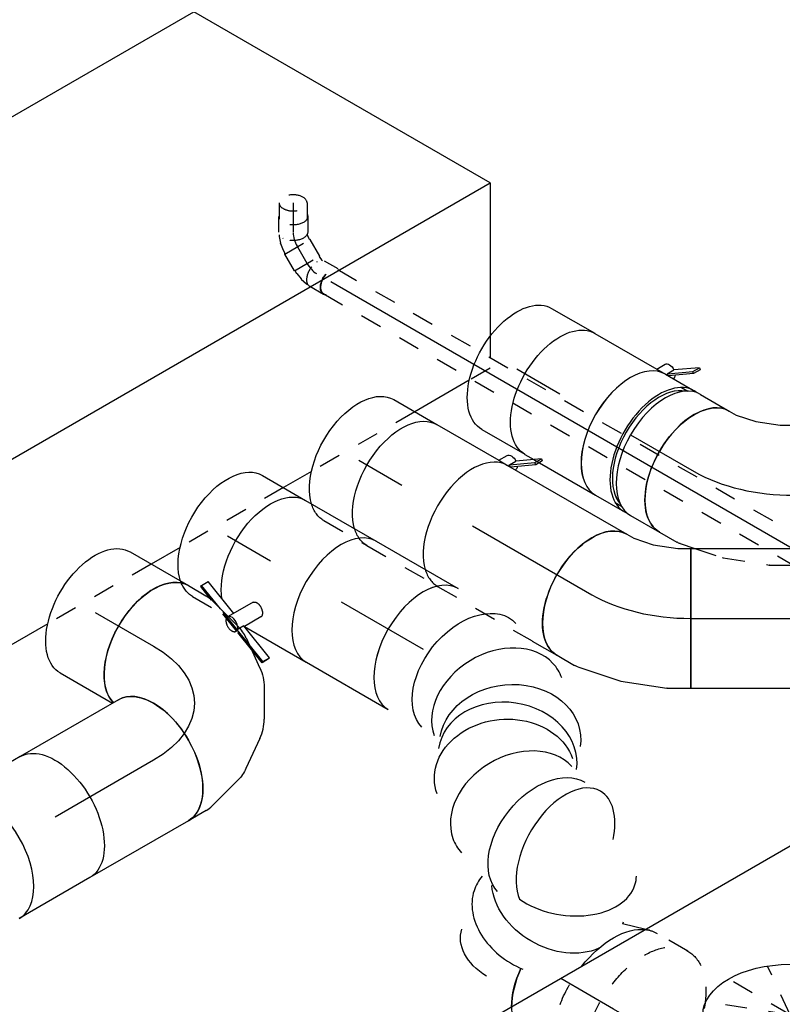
# Model space of a CAD drawing. Extents: x -257677 to 221252, y -185516 to 120782.
# Tile 144 of 171: x -50065 to -49191, y -12361 to -11234. Entities that reach past the tile are written whole.
import ezdxf
from ezdxf.enums import TextEntityAlignment as Align
from ezdxf.lldxf.tags import DXFTag

# ---------------------------------------------------------------- set-up
doc = ezdxf.new("R2010")
doc.units = 0
doc.header["$LTSCALE"] = 50
doc.linetypes.add('STREEPJES', pattern=[0.1, 0.05, -0.05])
doc.layers.get('0').update_dxf_attribs({"linetype": 'CONTINUOUS'})
for name, color, linetype in [('WL524---_D', 153, 'CONTINUOUS'), ('WL524---_HARTLIJN', 8, 'CONTINUOUS'), ('WL570---_TOEVOER', 3, 'CONTINUOUS'), ('WL570---_TOEVOER_HL', 8, 'CONTINUOUS'), ('WL570---_TOEVOER_RST', 2, 'CONTINUOUS'), ('WL570---_TOEVOER_RST_HL', 1, 'CONTINUOUS'), ('WL5911--_D', 2, 'CONTINUOUS'), ('WM570---_TOEVOER_PR', 1, 'CONTINUOUS'), ('WM570---_TOEVOER_RST_PR', 1, 'CONTINUOUS')]:
    doc.layers.add(name, color=color, linetype=linetype)
doc.styles.add('BURO-018', font='ARIAL.TTF', dxfattribs={"height": 63})
doc.styles.add('BURO-025', font='ARIAL.TTF', dxfattribs={"height": 125})
tags = doc.linetypes.add('CENTER2', pattern=[28.575, 19.05, -3.175, 3.175, -3.175]).pattern_tags.tags
tags[10:11] = [DXFTag(74, 4), DXFTag(75, 0), DXFTag(340, '0'), DXFTag(46, 1.0), DXFTag(50, 0.0), DXFTag(44, 0.0), DXFTag(45, 0.0)]
tags[8:9] = [DXFTag(74, 4), DXFTag(75, 0), DXFTag(340, '0'), DXFTag(46, 1.0), DXFTag(50, 0.0), DXFTag(44, 0.0), DXFTag(45, 0.0)]
tags[6:7] = [DXFTag(74, 4), DXFTag(75, 0), DXFTag(340, '0'), DXFTag(46, 1.0), DXFTag(50, 0.0), DXFTag(44, 0.0), DXFTag(45, 0.0)]
tags[4:5] = [DXFTag(74, 4), DXFTag(75, 0), DXFTag(340, '0'), DXFTag(46, 1.0), DXFTag(50, 0.0), DXFTag(44, 0.0), DXFTag(45, 0.0)]

# ---------------------------------------------------------------- blocks, each defined once
blk = doc.blocks.new('*U1390')
at = {"color": 8, "linetype": 'STREEPJES', "ltscale": 10}
for p, q in [((0, 16, 1154.8), (959, 16, 1154.8)), ((0, -16, 1154.8), (903.5, -16, 1154.8))]:
    blk.add_line(p, q, dxfattribs=at)
at = {"color": 0, "ltscale": 10}
for p, q in [((959, 16, 1154.8), (1538.2, 16, 1154.8)), ((903.5, -16, 1154.8), (1553.7, -16, 1154.8))]:
    blk.add_line(p, q, dxfattribs=at)
at = {"color": 8, "linetype": 'STREEPJES', "ltscale": 10, "extrusion": (3.51927e-17, -1.07879e-16, -1)}
blk.add_ellipse((0, 0, 1154.8), major_axis=(0, -16), ratio=0.57735, start_param=0, end_param=3.141593, dxfattribs=at)
at = {"layer": 'WL524---_HARTLIJN', "linetype": 'CENTER2'}
blk.add_line((0, 0, 1154.8), (1566.3, 0, 1154.8), dxfattribs=at)
at = {"layer": 'WL524---_D', "color": 1, "style": 'BURO-018'}
blk.add_attdef('POSNR', text='', height=90, dxfattribs=at).set_placement((0, 0), align=Align.MIDDLE)
blk = doc.blocks.new('*U1524')
at = {"color": 0, "ltscale": 10}
for p, q in [((4.5, 95, 245.7), (17.4, 102.4, 245.7)), ((17.4, 102.4, 245.7), (97.4, -36.1, 245.7)), ((-21.9, 84.7, 245.7), (4.5, 95, 245.7)), ((-54.1, 80, 245.7), (-45, 80, 245.7)), ((-45, 80, 245.7), (-21.9, 84.7, 245.7)), ((73.9, -49.7, 245.7), (97.4, -36.1, 245.7)), ((24, -69.1, 245.7), (73.8, -49.8, 245.7)), ((73.9, -49.7, 245.7), (73.8, -49.8, 245.7)), ((-26.8, -79.6, 245.7), (22.8, -69.4, 245.7)), ((22.8, -69.4, 245.7), (24, -69.1, 245.7)), ((-54.1, -80, 245.7), (-30.8, -80, 245.7))]:
    blk.add_line(p, q, dxfattribs=at)
at = {"color": 0, "ltscale": 10, "extrusion": (1.38778e-17, -1.20185e-16, -1)}
for centre, major_axis, ratio, start_param, end_param in [((-54.1, 0, 245.7), (0, -80), 0.57735, 0, 3.141593), ((-36.9, 0, 245.7), (8.1, -79.9), 0.497511, 6.232846, 6.333525)]:
    blk.add_ellipse(centre, major_axis=major_axis, ratio=ratio, start_param=start_param, end_param=end_param, dxfattribs=at)
at = {"layer": 'WL570---_TOEVOER_HL', "linetype": 'CENTER2'}
blk.add_ellipse((11.2, 113.2, 245.7), major_axis=(138.6, 80), ratio=0.57735, start_param=3.926991, end_param=4.712389, dxfattribs=at)
at = {"layer": 'WM570---_TOEVOER_PR', "color": 1, "style": 'BURO-018'}
blk.add_attdef('POSNR', text='', height=90, dxfattribs=at).set_placement((0, 0), align=Align.MIDDLE)
blk = doc.blocks.new('*U1525')
at = {"color": 0, "ltscale": 10}
for p, q in [((0, 80, 245.7), (725.7, 80, 245.7)), ((0, -80, 245.7), (0, 80, 245.7)), ((725.7, 80, 245.7), (725.7, -80, 245.7)), ((0, -80, 245.7), (725.7, -80, 245.7))]:
    blk.add_line(p, q, dxfattribs=at)
at = {"layer": 'WL570---_TOEVOER_HL', "linetype": 'CENTER2'}
blk.add_line((0, 0, 245.7), (725.7, 0, 245.7), dxfattribs=at)
at = {"layer": 'WM570---_TOEVOER_PR', "color": 1, "style": 'BURO-018'}
blk.add_attdef('POSNR', text='', height=90, dxfattribs=at).set_placement((0, 0), align=Align.MIDDLE)
blk = doc.blocks.new('*U1526')
at = {"color": 0, "ltscale": 10}
for p, q in [((0, 80, 395.6), (157.8, 80, 395.6)), ((125.2, -80, 395.6), (157.8, -80, 395.6))]:
    blk.add_line(p, q, dxfattribs=at)
at = {"color": 8, "linetype": 'STREEPJES', "ltscale": 10}
blk.add_line((0, -80, 395.6), (125.2, -80, 395.6), dxfattribs=at)
at = {"color": 0, "ltscale": 10}
blk.add_ellipse((157.8, 0, 395.6), major_axis=(0, -80), ratio=0.57735, start_param=3.141593, end_param=6.283185, dxfattribs=at)
at = {"layer": 'WL570---_TOEVOER_HL', "linetype": 'CENTER2'}
blk.add_line((0, 0, 395.6), (157.8, 0, 395.6), dxfattribs=at)
at = {"layer": 'WM570---_TOEVOER_PR', "color": 1, "style": 'BURO-018'}
blk.add_attdef('POSNR', text='', height=90, dxfattribs=at).set_placement((0, 0), align=Align.MIDDLE)
blk = doc.blocks.new('*U1530')
at = {"color": 0, "ltscale": 10}
for p, q in [((-8.5, 145.3, 391.2), (-4, 153.1, 391.2)), ((-24.2, 127.6, 391.2), (-8.5, 145.3, 391.2)), ((-46.2, 109.9, 391.2), (-24.2, 127.6, 391.2)), ((-72, 95, 391.2), (-46.2, 109.9, 391.2)), ((-98.4, 84.7, 391.2), (-72, 95, 391.2)), ((-130.6, 80, 391.2), (-121.5, 80, 391.2)), ((-121.5, 80, 391.2), (-98.4, 84.7, 391.2)), ((123, 53, 391.2), (134.6, 73.1, 391.2)), ((108.8, 36.4, 391.2), (120.6, 49.7, 391.2)), ((-103.4, -79.6, 391.2), (-85.9, -76, 391.2)), ((-130.6, -80, 391.2), (-107.4, -80, 391.2))]:
    blk.add_line(p, q, dxfattribs=at)
at = {"color": 8, "linetype": 'STREEPJES', "ltscale": 10}
for p, q in [((87, 11.8, 391.2), (108.8, 36.4, 391.2)), ((86.1, 10.9, 391.2), (87, 11.8, 391.2)), ((44.5, -22.5, 391.2), (86.1, 10.9, 391.2)), ((44.5, -22.5, 391.2), (44.4, -22.6, 391.2)), ((-2.6, -49.7, 391.2), (44.4, -22.6, 391.2)), ((-52.5, -69.1, 391.2), (-2.8, -49.8, 391.2)), ((-2.6, -49.7, 391.2), (-2.8, -49.8, 391.2)), ((-85.9, -76, 391.2), (-53.8, -69.4, 391.2)), ((-53.8, -69.4, 391.2), (-52.5, -69.1, 391.2))]:
    blk.add_line(p, q, dxfattribs=at)
at = {"color": 0, "ltscale": 10, "extrusion": (1.38778e-17, -1.20185e-16, -1)}
for centre, major_axis, ratio, start_param, end_param in [((65.3, 113.1, 391.2), (-69.3, 40), 0.57735, 0, 3.141593), ((-130.6, 0, 391.2), (0, -80), 0.57735, 0, 3.141593), ((56.7, 98.2, 391.2), (65.1, -47), 0.497511, 6.232846, 6.333525), ((-113.4, 0, 391.2), (8.1, -79.9), 0.497511, 6.232846, 6.333525)]:
    blk.add_ellipse(centre, major_axis=major_axis, ratio=ratio, start_param=start_param, end_param=end_param, dxfattribs=at)
at = {"layer": 'WL570---_TOEVOER_HL', "linetype": 'CENTER2'}
blk.add_ellipse((-65.3, 113.1, 391.2), major_axis=(138.6, 80), ratio=0.57735, start_param=3.926991, end_param=5.497787, dxfattribs=at)
at = {"layer": 'WM570---_TOEVOER_PR', "color": 1, "style": 'BURO-018'}
blk.add_attdef('POSNR', text='', height=90, dxfattribs=at).set_placement((0, 0), align=Align.MIDDLE)
blk = doc.blocks.new('*U1531')
at = {"color": 0, "ltscale": 10}
for p, q in [((-42.2, 80, 513.4), (-4.1, 80, 513.4)), ((4.1, 80, 513.4), (42.2, 80, 513.4)), ((-42.2, -80, 513.4), (-4.1, -80, 513.4)), ((4.1, -80, 513.4), (42.2, -80, 513.4))]:
    blk.add_line(p, q, dxfattribs=at)
for centre, major_axis, start_param, end_param in [((-42.2, 0, 513.4), (0, -80), 3.141593, 6.283185), ((-4.1, 0, 513.4), (0, -80), 3.141593, 6.371689), ((4.1, 0, 513.4), (0, -80), 3.141593, 6.283185), ((42.2, 0, 513.4), (0, -80), 3.141593, 6.283185), ((-4.1, 0, 513.4), (0, -80), 3.053089, 3.138451), ((-4.1, 0, 513.4), (0, -76), 3.34014, 6.084638)]:
    blk.add_ellipse(centre, major_axis=major_axis, ratio=0.57735, start_param=start_param, end_param=end_param, dxfattribs=at)
at = {"layer": 'WL570---_TOEVOER_HL', "linetype": 'CENTER2'}
blk.add_line((-42.2, 0, 513.4), (42.2, 0, 513.4), dxfattribs=at)
at = {"layer": 'WM570---_TOEVOER_PR', "color": 1, "style": 'BURO-018'}
blk.add_attdef('POSNR', text='', height=90, dxfattribs=at).set_placement((0, 0), align=Align.MIDDLE)
blk = doc.blocks.new('*U1532')
at = {"color": 2, "ltscale": 10}
for p, q in [((76.8, 105.9, 576.3), (52.7, 89, 576.3)), ((72.4, 98.4, 576.3), (76.8, 105.9, 576.3)), ((78.8, 104.3, 576.3), (74.4, 96.7, 576.3)), ((76.8, 105.9, 576.3), (78.8, 104.3, 576.3)), ((48.9, 81.8, 576.3), (72.4, 98.4, 576.3)), ((74.4, 96.7, 576.3), (50.6, 80, 576.3)), ((74.4, 96.7, 576.3), (72.4, 98.4, 576.3)), ((-46.7, 80, 576.3), (35.2, 80, 576.3)), ((35.2, 80, 576.3), (40.7, 89.6, 576.3)), ((35.2, 80, 576.3), (46.7, 80, 576.3)), ((48.4, 81.5, 576.3), (52.7, 89, 576.3)), ((48.4, 81.5, 576.3), (48.9, 81.8, 576.3)), ((50.2, 80, 576.3), (48.4, 81.5, 576.3)), ((70.5, 76, 576.3), (78.6, 76, 576.3)), ((70.5, -76, 576.3), (78.6, -76, 576.3)), ((-46.7, -80, 576.3), (-34.8, -80, 576.3)), ((-27.6, -80, 576.3), (46.7, -80, 576.3))]:
    blk.add_line(p, q, dxfattribs=at)
at = {"color": 8, "linetype": 'STREEPJES', "ltscale": 10}
blk.add_line((-34.8, -80, 576.3), (-27.6, -80, 576.3), dxfattribs=at)
at = {"color": 2, "ltscale": 10, "extrusion": (9.61481e-17, 5.55112e-17, -1)}
for centre, major_axis, start_param, end_param in [((49, 84.9, 576.3), (-8.26, 4.77), 0, 1.692399), ((-46.7, 0, 576.3), (0, -80), 0, 3.141593), ((49, 84.9, 576.3), (-8.26, 4.77), 2.413666, 3.141593)]:
    blk.add_ellipse(centre, major_axis=major_axis, ratio=0.57735, start_param=start_param, end_param=end_param, dxfattribs=at)
at = {"color": 2, "ltscale": 10}
for centre, major_axis, start_param, end_param in [((46.7, 0, 576.3), (0, -80), 3.141593, 6.283185), ((84.9, 0, 576.3), (0, -76), 3.34014, 6.084638)]:
    blk.add_ellipse(centre, major_axis=major_axis, ratio=0.57735, start_param=start_param, end_param=end_param, dxfattribs=at)
at = {"layer": 'WL570---_TOEVOER', "color": 1, "style": 'BURO-018'}
blk.add_attdef('I', text='', height=90, dxfattribs=at).set_placement((0, 0), align=Align.MIDDLE)
at = {"layer": 'WM570---_TOEVOER_PR', "color": 1, "style": 'BURO-018'}
blk.add_attdef('POSNR', text='', height=90, dxfattribs=at).set_placement((0, 0), align=Align.MIDDLE)
blk = doc.blocks.new('*U1535')
at = {"color": 0, "ltscale": 10}
blk.add_line((354.7, -156.3, 196.2), (355.1, -158.2, 196.2), dxfattribs=at)
for centre, major_axis, ratio, start_param, end_param in [((0, 0, 196.2), (0, -80), 0.57735, 3.141593, 6.283185), ((107.1, -14.4, 196.2), (38.8, 70.7), 0.762474, 0.157137, 2.984456), ((107.1, -14.4, 196.2), (38.8, 70.7), 0.762474, 6.126049, 6.440322), ((146.7, -61, 196.2), (-74.6, -28.8), 0.813174, 3.150448, 6.283185), ((184.7, -105.7, 196.2), (-38.8, -70.7), 0.762474, 3.298729, 6.126049), ((257.2, -119.5, 196.2), (0, -80), 0.57735, 3.141593, 5.876408), ((257.2, -119.5, 196.2), (0, -80), 0.57735, 2.084152, 3.141593), ((268.5, -136.6, 196.2), (75.2, 28.8), 0.648907, 4.077663, 6.185574), ((268.5, -136.6, 196.2), (75.2, 28.8), 0.648907, 6.185574, 6.380797), ((184.7, -105.7, 196.2), (-38.8, -70.7), 0.762474, 6.126049, 6.440322), ((268.4, -200.2, 196.2), (-80.7, -0.8), 0.75839, 6.12615, 6.440221), ((268.4, -200.2, 196.2), (-80.7, -0.8), 0.75839, 0.157036, 1.733969), ((325.4, -248, 196.2), (0, -80), 0.57735, 4.87262, 5.494037)]:
    blk.add_ellipse(centre, major_axis=major_axis, ratio=ratio, start_param=start_param, end_param=end_param, dxfattribs=at)
at = {"color": 0, "ltscale": 10, "extrusion": (1.38778e-17, -1.20185e-16, -1)}
for centre, major_axis, ratio, start_param, end_param in [((60.3, 0, 196.2), (11.9, 79.6), 0.653907, 3.239156, 6.380748), ((139.3, -41.9, 196.2), (-66, -46.7), 0.806665, 0.201385, 3.342977), ((153.8, -79.4, 196.2), (66, 46.7), 0.806665, 2.940208, 6.081801), ((229.6, -119.5, 196.2), (-11.9, -79.6), 0.653907, 0.097563, 3.04403), ((275.1, -166.7, 196.2), (-80.7, -0.8), 0.75839, 3.65711, 5.812975), ((275.3, -231.6, 196.2), (-75.2, -28.8), 0.648907, 5.287758, 6.380797)]:
    blk.add_ellipse(centre, major_axis=major_axis, ratio=ratio, start_param=start_param, end_param=end_param, dxfattribs=at)
at = {"color": 8, "linetype": 'STREEPJES', "ltscale": 10}
blk.add_ellipse((325.4, -248, 196.2), major_axis=(0, -80), ratio=0.57735, start_param=5.494037, end_param=6.116426, dxfattribs=at)
at = {"layer": 'WM570---_TOEVOER_PR', "color": 1, "style": 'BURO-018'}
blk.add_attdef('POSNR', text='', height=90, dxfattribs=at).set_placement((0, 0), align=Align.MIDDLE)
blk = doc.blocks.new('*U1536')
at = {"color": 0, "ltscale": 10}
for p, q in [((0, 80, 272.8), (108.4, 80, 272.8)), ((0, -80, 272.8), (108.4, -80, 272.8))]:
    blk.add_line(p, q, dxfattribs=at)
blk.add_ellipse((108.4, 0, 272.8), major_axis=(0, -80), ratio=0.57735, start_param=3.141593, end_param=6.283185, dxfattribs=at)
at = {"layer": 'WL570---_TOEVOER_HL', "linetype": 'CENTER2'}
blk.add_line((0, 0, 272.8), (108.4, 0, 272.8), dxfattribs=at)
at = {"layer": 'WM570---_TOEVOER_PR', "color": 1, "style": 'BURO-018'}
blk.add_attdef('POSNR', text='', height=90, dxfattribs=at).set_placement((0, 0), align=Align.MIDDLE)
blk = doc.blocks.new('*U1537')
at = {"color": 8, "linetype": 'STREEPJES', "ltscale": 10}
for p, q in [((-40.4, 100, -75.1), (0, 100, -75.1)), ((9.6, 98.6, -75.1), (77.2, 78.9, -75.1)), ((-40.4, -100, -75.1), (0, -100, -75.1)), ((9.6, -98.6, -75.1), (13.5, -97.5, -75.1))]:
    blk.add_line(p, q, dxfattribs=at)
at = {"color": 0, "ltscale": 10}
blk.add_line((13.5, -97.5, -75.1), (39.9, -89.8, -75.1), dxfattribs=at)
at = {"color": 8, "linetype": 'STREEPJES', "ltscale": 10, "extrusion": (-1.38778e-17, -8.01234e-18, -1)}
for centre, major_axis, start_param, end_param in [((-40.4, 0, -75.1), (0, 100), 0, 6.280044), ((0, 0, -75.1), (0, 100), 0, 1.810949), ((0, 0, -75.1), (0, 100), 0, 1.810949), ((0, 0, -75.1), (0, 100), 0, 1.810949), ((69.6, 0, -75.1), (0, 80), 0.166759, 0.789148), ((69.6, 0, -75.1), (0, 80), 0.166759, 0.789148), ((0, 0, -75.1), (0, 100), 2.90144, 3.141593), ((0, 0, -75.1), (0, 100), 2.90144, 3.141593), ((0, 0, -75.1), (0, 100), 2.90144, 3.141593)]:
    blk.add_ellipse(centre, major_axis=major_axis, ratio=0.57735, start_param=start_param, end_param=end_param, dxfattribs=at)
at = {"color": 0, "ltscale": 10, "extrusion": (-1.38778e-17, -8.01234e-18, -1)}
for centre, major_axis, start_param, end_param in [((69.6, 0, -75.1), (0, 80), 0.789148, 1.410565), ((69.6, 0, -75.1), (0, 80), 0.789148, 1.410565), ((0, 0, -75.1), (0, 100), 1.810949, 2.90144), ((0, 0, -75.1), (0, 100), 1.810949, 2.90144), ((0, 0, -75.1), (0, 100), 1.810949, 2.90144)]:
    blk.add_ellipse(centre, major_axis=major_axis, ratio=0.57735, start_param=start_param, end_param=end_param, dxfattribs=at)
at = {"layer": 'WL570---_TOEVOER_RST_HL', "linetype": 'CENTER2'}
for p, q in [((-40.4, 0, -75.1), (0, 0, -75.1)), ((0, 0, -75.1), (69.6, 0, -75.1))]:
    blk.add_line(p, q, dxfattribs=at)
blk.add_circle((69.6, 0, -75.1), 0.075, dxfattribs=at)
at = {"layer": 'WM570---_TOEVOER_RST_PR', "color": 1, "style": 'BURO-018'}
blk.add_attdef('POSNR', text='', height=90, dxfattribs=at).set_placement((0, 0), align=Align.MIDDLE)
blk = doc.blocks.new('*U1538')
at = {"color": 0, "ltscale": 10}
for p, q in [((0, 80, 649.7), (57, 80, 649.7)), ((0, -80, 649.7), (57, -80, 649.7))]:
    blk.add_line(p, q, dxfattribs=at)
at = {"color": 0, "ltscale": 10, "extrusion": (3.51927e-17, -1.07879e-16, -1)}
blk.add_ellipse((0, 0, 649.7), major_axis=(0, -80), ratio=0.57735, start_param=0, end_param=3.141593, dxfattribs=at)
at = {"layer": 'WL570---_TOEVOER_HL', "linetype": 'CENTER2'}
blk.add_line((0, 0, 649.7), (57, 0, 649.7), dxfattribs=at)
at = {"layer": 'WM570---_TOEVOER_PR', "color": 1, "style": 'BURO-018'}
blk.add_attdef('POSNR', text='', height=90, dxfattribs=at).set_placement((0, 0), align=Align.MIDDLE)
blk = doc.blocks.new('*U1539')
at = {"color": 0, "ltscale": 10}
blk.add_line((0, 80, 502), (57, 80, 502), dxfattribs=at)
at = {"color": 8, "linetype": 'STREEPJES', "ltscale": 10}
blk.add_line((0, -80, 502), (57, -80, 502), dxfattribs=at)
at = {"color": 0, "ltscale": 10, "extrusion": (3.51927e-17, -1.07879e-16, -1)}
blk.add_ellipse((0, 0, 502), major_axis=(0, -80), ratio=0.57735, start_param=0.495696, end_param=3.141593, dxfattribs=at)
at = {"color": 8, "linetype": 'STREEPJES', "ltscale": 10, "extrusion": (3.51927e-17, -1.07879e-16, -1)}
blk.add_ellipse((0, 0, 502), major_axis=(0, -80), ratio=0.57735, start_param=0, end_param=0.495696, dxfattribs=at)
at = {"layer": 'WL570---_TOEVOER_HL', "linetype": 'CENTER2'}
blk.add_line((0, 0, 502), (57, 0, 502), dxfattribs=at)
at = {"layer": 'WM570---_TOEVOER_PR', "color": 1, "style": 'BURO-018'}
blk.add_attdef('POSNR', text='', height=90, dxfattribs=at).set_placement((0, 0), align=Align.MIDDLE)
blk = doc.blocks.new('*U1540')
at = {"color": 2, "ltscale": 10}
for p, q in [((76.8, 105.9, 428.6), (52.7, 89, 428.6)), ((72.4, 98.4, 428.6), (76.8, 105.9, 428.6)), ((78.8, 104.3, 428.6), (74.4, 96.7, 428.6)), ((76.8, 105.9, 428.6), (78.8, 104.3, 428.6)), ((48.4, 81.5, 428.6), (72.4, 98.4, 428.6)), ((74.4, 96.7, 428.6), (50.6, 80, 428.6)), ((74.4, 96.7, 428.6), (72.4, 98.4, 428.6)), ((-46.7, 80, 428.6), (35.2, 80, 428.6)), ((35.2, 80, 428.6), (40.7, 89.6, 428.6)), ((35.2, 80, 428.6), (46.7, 80, 428.6)), ((47.9, 81.1, 428.6), (48.4, 81.5, 428.6)), ((48.4, 81.5, 428.6), (52.7, 89, 428.6)), ((50.2, 80, 428.6), (48.4, 81.5, 428.6))]:
    blk.add_line(p, q, dxfattribs=at)
at = {"color": 8, "linetype": 'STREEPJES', "ltscale": 10}
blk.add_line((-46.7, -80, 428.6), (46.7, -80, 428.6), dxfattribs=at)
at = {"color": 2, "ltscale": 10, "extrusion": (9.61481e-17, 5.55112e-17, -1)}
for centre, major_axis, start_param, end_param in [((49, 84.9, 428.6), (-8.26, 4.77), 0, 1.692399), ((-46.7, 0, 428.6), (0, -80), 0.495696, 3.141593), ((49, 84.9, 428.6), (-8.26, 4.77), 2.413666, 3.141593)]:
    blk.add_ellipse(centre, major_axis=major_axis, ratio=0.57735, start_param=start_param, end_param=end_param, dxfattribs=at)
at = {"color": 2, "ltscale": 10}
blk.add_ellipse((46.7, 0, 428.6), major_axis=(0, -80), ratio=0.57735, start_param=3.141593, end_param=5.787489, dxfattribs=at)
at = {"color": 8, "linetype": 'STREEPJES', "ltscale": 10, "extrusion": (9.61481e-17, 5.55112e-17, -1)}
blk.add_ellipse((-46.7, 0, 428.6), major_axis=(0, -80), ratio=0.57735, start_param=0, end_param=0.495696, dxfattribs=at)
at = {"color": 8, "linetype": 'STREEPJES', "ltscale": 10}
blk.add_ellipse((46.7, 0, 428.6), major_axis=(0, -80), ratio=0.57735, start_param=5.787489, end_param=6.283185, dxfattribs=at)
at = {"layer": 'WL570---_TOEVOER', "color": 1, "style": 'BURO-018'}
blk.add_attdef('I', text='', height=90, dxfattribs=at).set_placement((0, 0), align=Align.MIDDLE)
at = {"layer": 'WM570---_TOEVOER_PR', "color": 1, "style": 'BURO-018'}
blk.add_attdef('POSNR', text='', height=90, dxfattribs=at).set_placement((0, 0), align=Align.MIDDLE)
blk = doc.blocks.new('*U1541')
at = {"color": 2, "ltscale": 10}
for p, q in [((-46.7, 80, 305.9), (46.7, 80, 305.9)), ((-101.1, -63.8, 305.9), (-96.7, -56.3, 305.9)), ((-53.2, -73.1, 305.9), (-96.7, -56.3, 305.9)), ((-40.5, -51.1, 305.9), (-56.9, -79.5, 305.9)), ((-101.2, -65.4, 305.9), (-101.1, -63.8, 305.9)), ((-82.8, -72.6, 305.9), (-101.2, -65.4, 305.9)), ((-68.8, -76.3, 305.9), (-101.1, -63.8, 305.9)), ((-24.3, -61.1, 305.9), (-35.2, -80, 305.9)), ((-36, -79.8, 305.9), (-38.7, -84.5, 305.9)), ((7.6, -96.7, 305.9), (-36, -79.8, 305.9)), ((-35.2, -80, 305.9), (46.7, -80, 305.9)), ((3.3, -104.3, 305.9), (-20.3, -95.1, 305.9)), ((3.1, -105.9, 305.9), (-15, -98.9, 305.9)), ((7.5, -98.4, 305.9), (3.1, -105.9, 305.9)), ((3.3, -104.3, 305.9), (7.6, -96.7, 305.9)), ((7.6, -96.7, 305.9), (7.5, -98.4, 305.9)), ((3.1, -105.9, 305.9), (3.3, -104.3, 305.9))]:
    blk.add_line(p, q, dxfattribs=at)
at = {"color": 8, "linetype": 'STREEPJES', "ltscale": 10}
for p, q in [((-40.5, -89, 305.9), (-82.8, -72.6, 305.9)), ((-41.2, -87, 305.9), (-68.8, -76.3, 305.9)), ((-56.9, -79.5, 305.9), (-57.3, -80.1, 305.9)), ((-56.8, -79.5, 305.9), (-57.3, -80.1, 305.9)), ((-40.3, -87.4, 305.9), (-41.2, -87, 305.9)), ((-40.4, -89, 305.9), (-40.7, -89.6, 305.9)), ((-40.3, -87.4, 305.9), (-40.5, -89, 305.9)), ((-15, -98.9, 305.9), (-40.5, -89, 305.9)), ((-38.7, -84.5, 305.9), (-40.3, -87.4, 305.9)), ((-20.3, -95.1, 305.9), (-40.3, -87.4, 305.9))]:
    blk.add_line(p, q, dxfattribs=at)
at = {"color": 2, "ltscale": 10, "extrusion": (1.23904e-16, 7.43708e-18, -1)}
blk.add_ellipse((-46.7, 0, 305.9), major_axis=(0, -80), ratio=0.57735, start_param=0.616085, end_param=3.141593, dxfattribs=at)
at = {"color": 2, "ltscale": 10}
for centre, major_axis, start_param, end_param in [((46.7, 0, 305.9), (0, -80), 3.141593, 6.283185), ((-49, -84.9, 305.9), (-8.26, 4.77), 4.134762, 6.159054)]:
    blk.add_ellipse(centre, major_axis=major_axis, ratio=0.57735, start_param=start_param, end_param=end_param, dxfattribs=at)
at = {"color": 8, "linetype": 'STREEPJES', "ltscale": 10}
for start_param, end_param in [(0, 3.141593), (3.141593, 4.134762)]:
    blk.add_ellipse((-49, -84.9, 305.9), major_axis=(-8.26, 4.77), ratio=0.57735, start_param=start_param, end_param=end_param, dxfattribs=at)
at = {"color": 2, "ltscale": 10}
blk.add_spline([(-40.5, -51.1, 305.9), (-40, -50.7, 305.9), (-39.5, -50.3, 305.9), (-39, -50, 305.9), (-38.3, -49.7, 305.9), (-37.6, -49.5, 305.9), (-36.9, -49.4, 305.9), (-36.1, -49.4, 305.9), (-35.3, -49.5, 305.9), (-34.5, -49.6, 305.9), (-33.6, -49.8, 305.9), (-32.8, -50.1, 305.9), (-31.9, -50.5, 305.9), (-31, -50.9, 305.9), (-30.2, -51.3, 305.9), (-29.4, -51.9, 305.9), (-28.6, -52.4, 305.9), (-27.9, -53, 305.9), (-27.2, -53.7, 305.9), (-26.5, -54.3, 305.9), (-25.9, -55, 305.9), (-25.4, -55.7, 305.9), (-25, -56.4, 305.9), (-24.6, -57.1, 305.9), (-24.3, -57.7, 305.9), (-24.1, -58.4, 305.9), (-23.9, -59, 305.9), (-23.9, -59.6, 305.9), (-23.9, -60.2, 305.9), (-24.1, -60.7, 305.9), (-24.3, -61.1, 305.9)], degree=3, dxfattribs=at)
at = {"layer": 'WL570---_TOEVOER', "color": 1, "style": 'BURO-018'}
blk.add_attdef('I', text='', height=90, dxfattribs=at).set_placement((0, 0), align=Align.MIDDLE)
at = {"layer": 'WM570---_TOEVOER_PR', "color": 1, "style": 'BURO-018'}
blk.add_attdef('POSNR', text='', height=90, dxfattribs=at).set_placement((0, 0), align=Align.MIDDLE)
blk = doc.blocks.new('*U1542')
at = {"color": 0, "ltscale": 10}
blk.add_line((0, 80, 379.2), (57, 80, 379.2), dxfattribs=at)
at = {"color": 8, "linetype": 'STREEPJES', "ltscale": 10}
blk.add_line((0, -80, 379.2), (40.1, -80, 379.2), dxfattribs=at)
at = {"color": 0, "ltscale": 10, "extrusion": (1.38778e-17, -1.20185e-16, -1)}
blk.add_ellipse((0, 0, 379.2), major_axis=(0, -80), ratio=0.57735, start_param=0.461727, end_param=3.141593, dxfattribs=at)
at = {"color": 8, "linetype": 'STREEPJES', "ltscale": 10, "extrusion": (1.38778e-17, -1.20185e-16, -1)}
blk.add_ellipse((0, 0, 379.2), major_axis=(0, -80), ratio=0.57735, start_param=0, end_param=0.461727, dxfattribs=at)
at = {"layer": 'WL570---_TOEVOER_HL', "linetype": 'CENTER2'}
blk.add_line((0, 0, 379.2), (57, 0, 379.2), dxfattribs=at)
at = {"layer": 'WM570---_TOEVOER_PR', "color": 1, "style": 'BURO-018'}
blk.add_attdef('POSNR', text='', height=90, dxfattribs=at).set_placement((0, 0), align=Align.MIDDLE)
blk = doc.blocks.new('*U1544')
at = {"color": 2, "ltscale": 10}
for p, q in [((-46.7, 80, -109.1), (46.7, 80, -109.1)), ((-46.7, -80, -109.1), (35.2, -80, -109.1)), ((-7.6, -96.7, -109.1), (35.2, -80.1, -109.1)), ((36, -81.5, -109.1), (-7.5, -98.4, -109.1)), ((40.4, -89, -109.1), (-3.1, -105.9, -109.1)), ((35.2, -80, -109.1), (40.7, -89.6, -109.1)), ((35.2, -80, -109.1), (46.7, -80, -109.1)), ((56.3, -80, -109.1), (57.7, -82.3, -109.1)), ((63.7, -80, -109.1), (57.7, -82.3, -109.1)), ((-7.5, -98.4, -109.1), (-7.6, -96.7, -109.1)), ((-3.1, -105.9, -109.1), (-7.5, -98.4, -109.1))]:
    blk.add_line(p, q, dxfattribs=at)
at = {"color": 2, "ltscale": 10, "extrusion": (-1.37781e-16, -1.65999e-17, -1)}
for centre, major_axis, start_param in [((-46.7, 0, -109.1), (0, -80), 0), ((49, -84.9, -109.1), (8.26, 4.77), 0.401996)]:
    blk.add_ellipse(centre, major_axis=major_axis, ratio=0.57735, start_param=start_param, end_param=3.141593, dxfattribs=at)
at = {"color": 2, "ltscale": 10}
blk.add_ellipse((46.7, 0, -109.1), major_axis=(0, -80), ratio=0.57735, start_param=3.141593, end_param=6.283185, dxfattribs=at)
at = {"layer": 'WL570---_TOEVOER', "color": 1, "style": 'BURO-018'}
blk.add_attdef('I', text='', height=90, dxfattribs=at).set_placement((0, 0), align=Align.MIDDLE)
at = {"layer": 'WM570---_TOEVOER_PR', "color": 1, "style": 'BURO-018'}
blk.add_attdef('POSNR', text='', height=90, dxfattribs=at).set_placement((0, 0), align=Align.MIDDLE)
blk = doc.blocks.new('*U1545')
at = {"color": 0, "ltscale": 10}
for p, q in [((0, 80, 16.1), (130.2, 80, 16.1)), ((0, -80, 16.1), (130.2, -80, 16.1))]:
    blk.add_line(p, q, dxfattribs=at)
at = {"color": 0, "ltscale": 10, "extrusion": (-1.03585e-16, -4.2938e-18, -1)}
blk.add_ellipse((0, 0, 16.1), major_axis=(0, -80), ratio=0.57735, start_param=0, end_param=3.141593, dxfattribs=at)
at = {"layer": 'WL570---_TOEVOER_HL', "linetype": 'CENTER2'}
blk.add_line((0, 0, 16.1), (130.2, 0, 16.1), dxfattribs=at)
at = {"layer": 'WM570---_TOEVOER_PR', "color": 1, "style": 'BURO-018'}
blk.add_attdef('POSNR', text='', height=90, dxfattribs=at).set_placement((0, 0), align=Align.MIDDLE)
blk = doc.blocks.new('*U1548')
at = {"color": 0, "ltscale": 10}
for p, q in [((0, 80, 255.4), (77.2, 80, 255.4)), ((0, -80, 255.4), (69.3, -80, 255.4))]:
    blk.add_line(p, q, dxfattribs=at)
at = {"color": 0, "ltscale": 10, "extrusion": (1.38778e-17, -1.20185e-16, -1)}
blk.add_ellipse((0, 0, 255.4), major_axis=(0, -80), ratio=0.57735, start_param=0, end_param=3.141593, dxfattribs=at)
at = {"color": 0, "ltscale": 10}
blk.add_ellipse((77.2, 0, 255.4), major_axis=(0, -80), ratio=0.57735, start_param=3.141593, end_param=6.123637, dxfattribs=at)
at = {"layer": 'WL570---_TOEVOER_HL', "linetype": 'CENTER2'}
blk.add_line((0, 0, 255.4), (77.2, 0, 255.4), dxfattribs=at)
at = {"layer": 'WM570---_TOEVOER_PR', "color": 1, "style": 'BURO-018'}
blk.add_attdef('POSNR', text='', height=90, dxfattribs=at).set_placement((0, 0), align=Align.MIDDLE)
blk = doc.blocks.new('*U1549')
at = {"color": 0, "ltscale": 10}
for p, q in [((-130.6, 80, 108.5), (-107.4, 80, 108.5)), ((-98.6, 78.8, 108.5), (-58.1, 68, 108.5)), ((-43.6, 61.2, 108.5), (-12.5, 39.3, 108.5)), ((2.8, 22.7, 108.5), (21, -8.9, 108.5)), ((27.8, -30.5, 108.5), (31.2, -68.4, 108.5)), ((29.8, -84.3, 108.5), (19, -124.8, 108.5)), ((15.6, -133, 108.5), (4, -153.1, 108.5))]:
    blk.add_line(p, q, dxfattribs=at)
at = {"color": 0, "ltscale": 10, "extrusion": (3.51927e-17, -1.07879e-16, -1)}
for centre, major_axis, ratio, start_param, end_param in [((-130.6, 0, 108.5), (0, -80), 0.57735, 0.159548, 3.141593), ((-113.4, 0, 108.5), (10.5, 79.7), 0.646887, 6.198226, 6.368145), ((-63.5, -22.6, 108.5), (-59.5, -54.4), 0.803023, 2.966153, 3.317032), ((-49, -69.5, 108.5), (80.2, -6.9), 0.750739, 6.150885, 6.415485)]:
    blk.add_ellipse(centre, major_axis=major_axis, ratio=ratio, start_param=start_param, end_param=end_param, dxfattribs=at)
at = {"color": 0, "ltscale": 10}
for centre, major_axis, ratio, start_param, end_param in [((-84.7, -7.7, 108.5), (34.1, 73), 0.750739, 6.150885, 6.415485), ((-51.3, -43.7, 108.5), (-76.9, -24.3), 0.803023, 2.966153, 3.317032), ((-65.3, -113.1, 108.5), (-69.3, 40), 0.57735, 3.141593, 6.283185), ((-56.7, -98.2, 108.5), (74.3, -30.8), 0.646887, 6.198226, 6.368145)]:
    blk.add_ellipse(centre, major_axis=major_axis, ratio=ratio, start_param=start_param, end_param=end_param, dxfattribs=at)
at = {"layer": 'WL570---_TOEVOER_HL', "linetype": 'CENTER2', "extrusion": (3.51927e-17, -1.07879e-16, -1)}
blk.add_ellipse((-196, -113.1, 108.5), major_axis=(138.6, 80), ratio=0.57735, start_param=5.497787, end_param=7.068583, dxfattribs=at)
at = {"layer": 'WM570---_TOEVOER_PR', "color": 1, "style": 'BURO-018'}
blk.add_attdef('POSNR', text='', height=90, dxfattribs=at).set_placement((0, 0), align=Align.MIDDLE)
blk = doc.blocks.new('*U1625')
at = {"color": 0, "ltscale": 10}
for p, q in [((-225.4, 278.6, -227.2), (-345.8, 70, -227.2)), ((160.8, 278.6, -227.2), (-225.4, 278.6, -227.2)), ((-32.3, -55.9, -227.2), (-225.4, 278.6, -227.2)), ((354, -55.9, -227.2), (160.8, 278.6, -227.2)), ((-430.7, 95.5, -227.2), (-428.7, 99, -227.2)), ((-430.7, 95.5, -227.2), (-207.8, -290.6, -227.2)), ((-329, 99, -227.2), (-428.7, 99, -227.2)), ((-428.7, 99, -227.2), (-203.7, -290.6, -227.2)), ((-345.8, 70, -227.2), (-152.7, -264.5, -227.2)), ((-152.7, -264.5, -227.2), (-32.3, -55.9, -227.2)), ((354, -55.9, -227.2), (-32.3, -55.9, -227.2)), ((233.5, -264.5, -227.2), (354, -55.9, -227.2)), ((282.1, -290.6, -227.2), (250.3, -235.5, -227.2)), ((-152.7, -264.5, -227.2), (233.5, -264.5, -227.2))]:
    blk.add_line(p, q, dxfattribs=at)
at = {"color": 8, "linetype": 'STREEPJES', "ltscale": 10}
for p, q in [((64.3, 111.4, -227.2), (23.5, 182.1, -227.2)), ((64.3, 111.4, -227.2), (-11.9, 172.6, -227.2)), ((64.3, 111.4, -227.2), (69.8, 172.6, -227.2)), ((64.3, 111.4, -227.2), (-26.8, 146.7, -227.2)), ((64.3, 111.4, -227.2), (114.6, 146.7, -227.2)), ((64.3, 111.4, -227.2), (-17.4, 111.4, -227.2)), ((64.3, 111.4, -227.2), (14, 76, -227.2)), ((64.3, 111.4, -227.2), (58.8, 50.1, -227.2)), ((64.3, 111.4, -227.2), (105.1, 40.7, -227.2)), ((64.3, 111.4, -227.2), (140.5, 50.1, -227.2)), ((64.3, 111.4, -227.2), (155.4, 76, -227.2)), ((64.3, 111.4, -227.2), (145.9, 111.4, -227.2)), ((-207.8, -290.6, -227.2), (-187.8, -325.3, -227.2)), ((-203.7, -290.6, -227.2), (-185.8, -321.7, -227.2)), ((300.1, -321.7, -227.2), (282.1, -290.6, -227.2)), ((-185.8, -321.7, -227.2), (-187.8, -325.3, -227.2)), ((-187.8, -325.3, -227.2), (298, -325.3, -227.2)), ((-185.8, -321.7, -227.2), (300.1, -321.7, -227.2)), ((298, -325.3, -227.2), (300.1, -321.7, -227.2))]:
    blk.add_line(p, q, dxfattribs=at)
at = {"color": 0, "ltscale": 10}
blk.add_ellipse((64.3, 111.4, -227.2), major_axis=(86.6, -50), ratio=0.57735, dxfattribs=at)
at = {"layer": 'WL570---_TOEVOER_RST_HL', "linetype": 'CENTER2'}
blk.add_circle((0, 0, -227.2), 0.075, dxfattribs=at)
at = {"layer": 'WL570---_TOEVOER_RST', "color": 1, "style": 'BURO-018'}
for tag in ['MC', 'Q']:
    blk.add_attdef(tag, text='', height=90, dxfattribs=at).set_placement((0, 0), align=Align.MIDDLE)
at = {"layer": 'WM570---_TOEVOER_RST_PR', "color": 1, "style": 'BURO-018'}
blk.add_attdef('POSNR', text='', height=90, dxfattribs=at).set_placement((0, 0), align=Align.MIDDLE)
blk = doc.blocks.new('*U1627')
at = {"color": 8, "linetype": 'STREEPJES', "ltscale": 10}
for p, q in [((14.2, 27.6, 1173.3), (-1.3, 18.6, 1173.3)), ((-9, 16, 1173.3), (-7.5, 16, 1173.3)), ((-7.5, 16, 1173.3), (-4.4, 16.5, 1173.3)), ((-4.4, 16.5, 1173.3), (-3.2, 16.9, 1173.3)), ((-4.8, 10.9, 1173.3), (-4.8, 10.3, 1173.3)), ((7.1, -9.6, 1173.3), (6.5, -9.3, 1173.3)), ((11.4, -11.9, 1173.3), (12.5, -11.3, 1173.3)), ((31, -1.5, 1173.3), (15.5, -10.5, 1173.3)), ((-9, -16, 1173.3), (-5.1, -16, 1173.3)), ((-5, -16, 1173.3), (3, -14.8, 1173.3)), ((3, -14.8, 1173.3), (3.3, -14.7, 1173.3)), ((3.3, -14.7, 1173.3), (10.7, -12.2, 1173.3)), ((11.4, -11.9, 1173.3), (10.7, -12.2, 1173.3))]:
    blk.add_line(p, q, dxfattribs=at)
at = {"color": 8, "linetype": 'STREEPJES', "ltscale": 10, "extrusion": (-2.4037e-17, 1.38778e-17, -1)}
for centre, start_param, end_param in [((22.6, 13.1, 1173.3), 0, 3.451437), ((7.1, 4.1, 1173.3), 0, 3.141593), ((22.6, 13.1, 1173.3), 5.973341, 6.280044)]:
    blk.add_ellipse(centre, major_axis=(8.4, -14.5), ratio=0.57735, start_param=start_param, end_param=end_param, dxfattribs=at)
at = {"layer": 'WL524---_HARTLIJN', "linetype": 'CENTER2'}
blk.add_line((-31, 0, 1173.3), (-9.2, 0, 1173.3), dxfattribs=at)
blk.add_ellipse((-9.2, 12.8, 1173.3), major_axis=(-22.2, 0), ratio=0.57735, start_param=1.570796, end_param=2.356194, dxfattribs=at)
at = {"layer": 'WL524---_D', "color": 1, "style": 'BURO-018'}
blk.add_attdef('POSNR', text='', height=90, dxfattribs=at).set_placement((0, 0), align=Align.MIDDLE)
blk = doc.blocks.new('*U1628')
at = {"color": 8, "linetype": 'STREEPJES', "ltscale": 10}
for p, q in [((0, 16, 1143.8), (18.5, 16, 1143.8)), ((0, -16, 1143.8), (18.5, -16, 1143.8))]:
    blk.add_line(p, q, dxfattribs=at)
for start_param, end_param in [(0, 3.141593), (3.141593, 6.283185)]:
    blk.add_ellipse((0, 0, 1143.8), major_axis=(0, 16), ratio=0.57735, start_param=start_param, end_param=end_param, dxfattribs=at)
at = {"layer": 'WL524---_HARTLIJN', "linetype": 'CENTER2'}
blk.add_line((0, 0, 1143.8), (33.5, 0, 1143.8), dxfattribs=at)
at = {"layer": 'WL524---_D', "color": 1, "style": 'BURO-018'}
blk.add_attdef('POSNR', text='', height=90, dxfattribs=at).set_placement((0, 0), align=Align.MIDDLE)
blk = doc.blocks.new('*U1629')
at = {"color": 8, "linetype": 'STREEPJES', "ltscale": 10}
for p, q in [((19.3, 30.5, 1173.3), (0.3, 19.5, 1173.3)), ((36.1, 1.5, 1173.3), (19.3, 30.5, 1173.3)), ((-26.1, 16.8, 1173.3), (-8.2, 16.8, 1173.3)), ((-5.6, 16.2, 1173.3), (-4.4, 16.5, 1173.3)), ((-4.4, 16.5, 1173.3), (-1.5, 17.6, 1173.3)), ((-1.5, 17.6, 1173.3), (0, 18.5, 1173.3)), ((-1.3, 11.9, 1173.3), (-1, 11.3, 1173.3)), ((0.3, 19.5, 1173.3), (0, 18.5, 1173.3)), ((17.1, -9.5, 1173.3), (0.3, 19.5, 1173.3)), ((36.1, 1.5, 1173.3), (17.1, -9.5, 1173.3)), ((12.4, -11.3, 1173.3), (16, -9.3, 1173.3)), ((17.1, -9.5, 1173.3), (16, -9.3, 1173.3)), ((-26.1, -16.8, 1173.3), (-8.2, -16.8, 1173.3)), ((-5.2, -16, 1173.3), (-3.9, -16, 1173.3)), ((-3.9, -16, 1173.3), (-3.1, -15.9, 1173.3)), ((-3.1, -15.9, 1173.3), (4.5, -14.4, 1173.3)), ((-1.3, -11.9, 1173.3), (-1, -11.3, 1173.3)), ((4.8, -14.3, 1173.3), (4.5, -14.4, 1173.3)), ((4.8, -14.3, 1173.3), (12.4, -11.3, 1173.3))]:
    blk.add_line(p, q, dxfattribs=at)
at = {"color": 8, "linetype": 'STREEPJES', "ltscale": 10, "extrusion": (5.55112e-17, 6.16298e-33, -1)}
for centre, start_param, end_param in [((-26.1, 0, 1173.3), 0, 3.451437), ((-26.1, 0, 1173.3), 5.973341, 6.280044), ((-8.2, 0, 1173.3), 0, 3.141593)]:
    blk.add_ellipse(centre, major_axis=(0, 16.8), ratio=0.57735, start_param=start_param, end_param=end_param, dxfattribs=at)
at = {"layer": 'WL524---_HARTLIJN', "linetype": 'CENTER2'}
blk.add_ellipse((1.6, 15.7, 1173.3), major_axis=(-19.2, -11.1), ratio=0.57735, start_param=0.785398, end_param=1.570796, dxfattribs=at)
at = {"layer": 'WL524---_D', "color": 1, "style": 'BURO-018'}
blk.add_attdef('POSNR', text='', height=90, dxfattribs=at).set_placement((0, 0), align=Align.MIDDLE)
blk = doc.blocks.new('*U1630')
at = {"color": 2, "ltscale": 10}
for p, q in [((-432.7, -226.3, 679.6), (-65.3, 410.1, 679.6)), ((326.6, 410.1, 679.6), (-65.3, 410.1, 679.6)), ((-40.8, -226.3, 679.6), (326.6, 410.1, 679.6)), ((326.6, 410.1, 679.6), (414.3, 258.2, 679.6)), ((418.9, 202.4, 679.6), (382.9, 139.9, 679.6)), ((314.5, 21.5, 679.6), (296.1, -10.4, 679.6)), ((227.7, -128.9, 679.6), (208.5, -162.1, 679.6)), ((140.1, -280.5, 679.6), (65.3, -410.1, 679.6))]:
    blk.add_line(p, q, dxfattribs=at)
at = {"color": 8, "linetype": 'STREEPJES', "ltscale": 10}
for p, q in [((414.3, 258.2, 679.6), (432.7, 226.3, 679.6)), ((432.7, 226.3, 679.6), (418.9, 202.4, 679.6)), ((382.9, 139.9, 679.6), (314.5, 21.5, 679.6)), ((296.1, -10.4, 679.6), (227.7, -128.9, 679.6)), ((208.5, -162.1, 679.6), (140.1, -280.5, 679.6))]:
    blk.add_line(p, q, dxfattribs=at)
at = {"layer": 'WL5911--_D', "color": 2, "style": 'BURO-025'}
blk.add_attdef('POSNR', text='', height=125, dxfattribs=at).set_placement((0, 0), align=Align.MIDDLE)

msp = doc.modelspace()

# ---------------------------------------------------------------- block references
at = {"layer": 'WL524---_D'}
for name, p, rotation in [('*U1628', (-49751.8205, -11443.51335, -1143.80964), 270), ('*U1629', (-49751.8205, -11485.16171, -1173.25948), 270), ('*U1627', (-49731.3205, -11520.66875, -1173.25948), 299.9999999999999), ('*U1390', (-49708.69308, -11533.7327, -1154.78427), 329.9999999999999)]:
    msp.add_blockref(name, p, dxfattribs=dict(at, rotation=rotation))
at = {"layer": 'WL570---_TOEVOER'}
for name, p, rotation in [('*U1538', (-49495.67318, -11633.6661, -649.72644), 329.9999999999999), ('*U1532', (-49405.79998, -11685.55441, -576.34528), 329.9999999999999), ('*U1530', (-49179.06619, -11816.45922, -391.21792), 329.9999999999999), ('*U1531', (-49328.7607, -11730.03306, -513.44297), 329.9999999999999), ('*U1539', (-49676.57573, -11738.11023, -502.02012), 329.9999999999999), ('*U1540', (-49586.70254, -11789.99855, -428.63897), 329.9999999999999), ('*U1542', (-49826.94675, -11824.92698, -379.2427), 329.9999999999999), ('*U1526', (-49546.22067, -11813.37076, -395.58567), 329.9999999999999), ('*U1541', (-49737.07356, -11876.8153, -305.86154), 329.9999999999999), ('*U1524', (-49362.65433, -11919.35284, -245.70438), 329.9999999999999), ('*U1548', (-49978.57632, -11912.46249, -255.44879), 329.9999999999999), ('*U1536', (-49696.59169, -11900.18751, -272.80824), 329.9999999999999), ('*U1549', (-49798.54617, -12016.40295, -108.4548), 329.9999999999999), ('*U1535', (-49602.75517, -11954.36405, -196.19104), 329.9999999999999), ('*U1545', (-49911.68326, -12081.72267, -16.07875), 210), ('*U1544', (-50064.94492, -12170.20833, 109.05887), 210)]:
    msp.add_blockref(name, p, dxfattribs=dict(at, rotation=rotation))
msp.add_blockref('*U1525', (-49296.35433, -11919.35284, -245.70438), dxfattribs=at)
at = {"layer": 'WL570---_TOEVOER_RST'}
ref = msp.add_blockref('*U1625', (-49182.47517, -12501.74776, 227.18614), dxfattribs=dict(at, rotation=29.99999999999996))
ref.add_attrib('Q', '220', dxfattribs={"color": 1, "height": 90, "style": 'BURO-018'}).set_placement((-48739.68126, -13128.90089), align=Align.MIDDLE)
ref.add_attrib('MC', 'J', dxfattribs={"color": 1, "height": 90, "style": 'BURO-018'}).set_placement((-48417.94767, -12571.64197), align=Align.MIDDLE)
at = {"layer": 'WL570---_TOEVOER_RST', "rotation": 150}
msp.add_blockref('*U1537', (-49384.70771, -12366.61758, 75.05434), dxfattribs=at)
at = {"layer": 'WL5911--_D', "rotation": 329.9999999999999}
msp.add_blockref('*U1630', (-50013.9646, -11612.51144, -679.64365), dxfattribs=at)

doc.saveas('drawing.dxf')
